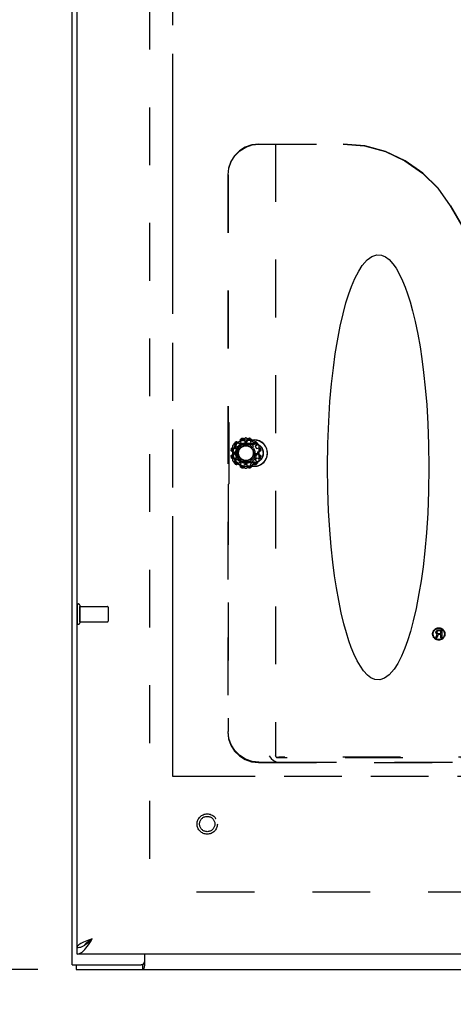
# Model space of a CAD drawing. Header units: inches. Extents: x 0 to 170, y 0 to 110.
# Tile 3 of 10: x 34.62 to 41.63, y 24.39 to 40.32. Entities that reach past the tile are written whole.
import ezdxf

# ---------------------------------------------------------------- set-up
doc = ezdxf.new("R2010")
doc.units = ezdxf.units.IN
doc.header["$LTSCALE"] = 9.35
doc.header["$MEASUREMENT"] = 0
doc.linetypes.add('HIDDEN', pattern=[0.2, 0.1, -0.1])
doc.linetypes.add('PHANTOM', pattern=[0.8, 0.45, -0.05, 0.1, -0.05, 0.1, -0.05])
doc.layers.get('0').update_dxf_attribs({"linetype": 'CONTINUOUS'})
for name, color, linetype in [('AVAILABLE_DOOR_SPACE', 7, 'CONTINUOUS'), ('BENT-SUB-8STUDS', 7, 'CONTINUOUS'), ('DEFAULT_2', 8, 'HIDDEN'), ('DIMENSIONS', 7, 'CONTINUOUS')]:
    doc.layers.add(name, color=color, linetype=linetype)
doc.styles.get("Standard").update_dxf_attribs({"font": 'txt', "width": 0.8})
doc.dimstyles.new('DIMSTYLE_1', dxfattribs={"dimtxt": 0.85, "dimasz": 1, "dimexe": 0.18, "dimexo": 0.0625, "dimgap": 0.09, "dimtad": 0, "dimtih": 1, "dimtoh": 1, "dimzin": 4, "dimdsep": 46, "dimtxsty": 'Standard', "dimblk": '_FILLED', "dimblk1": '_FILLED', "dimblk2": '_FILLED', "dimcen": 0.09, "dimadec": 0, "dimazin": 0, "dimtfac": 1, "dimtofl": 0, "dimtmove": 0, "dimatfit": 3, "dimldrblk": '_FILLED', "dimfxl": 0, "dimtolj": 1, "dimtzin": 4, "dimarcsym": 0})
doc.dimstyles.new('DIMSTYLE_2', dxfattribs={"dimtxt": 0.85, "dimasz": 1, "dimexe": 0.18, "dimexo": 0.0625, "dimgap": 0.09, "dimtad": 0, "dimtih": 1, "dimtoh": 1, "dimzin": 4, "dimdsep": 46, "dimtxsty": 'Standard', "dimblk": '_FILLED', "dimblk1": '_FILLED', "dimblk2": '_FILLED', "dimcen": 0.09, "dimadec": 0, "dimazin": 0, "dimtfac": 1, "dimtofl": 0, "dimtmove": 0, "dimatfit": 3, "dimldrblk": '_FILLED', "dimfxl": 0, "dimtolj": 1, "dimtzin": 4, "dimarcsym": 0})

# ---------------------------------------------------------------- blocks, each defined once
blk = doc.blocks.new('_FILLED')
at = {"color": 0, "linetype": 'ByBlock'}
blk.add_solid([(0, 0), (-1, 0.2), (-1, -0.2)], dxfattribs=at)
blk = doc.blocks.new('*D')
at = {"layer": 'BENT-SUB-8STUDS', "color": 2, "linetype": 'CONTINUOUS'}
for p, q in [((120.999, 82.575), (115.101, 82.575)), ((116.001, 82.575), (116.001, 56.659)), ((122.399, 82.575), (124.44, 82.575)), ((123.54, 82.575), (123.54, 70.655)), ((123.54, 54.95), (123.54, 67.68)), ((116.001, 27.325), (116.001, 54.959)), ((122.399, 54.95), (124.44, 54.95)), ((121.699, 28.208), (121.699, 33.013)), ((152.949, 28.025), (152.949, 33.013)), ((121.699, 32.113), (135.865, 32.113)), ((152.949, 32.113), (140.115, 32.113)), ((137.324, 28.025), (137.324, 30.147)), ((152.949, 28.025), (152.949, 30.147)), ((137.324, 29.247), (141.453, 29.247)), ((152.949, 29.247), (149.103, 29.247)), ((120.999, 27.325), (115.101, 27.325))]:
    blk.add_line(p, q, dxfattribs=at)
at = {"layer": 'DIMENSIONS', "color": 2, "linetype": 'CONTINUOUS'}
for p, q in [((35.469, 106.734), (35.469, 108.292)), ((71.469, 106.734), (71.469, 108.292)), ((35.469, 107.392), (51.344, 107.392)), ((71.469, 107.392), (55.594, 107.392)), ((34.927, 106.192), (32.325, 106.192)), ((33.225, 106.192), (33.225, 101.042)), ((33.225, 94.192), (33.225, 99.342)), ((34.927, 94.192), (32.325, 94.192)), ((151.301, 87.386), (150.52, 87.386)), ((151.301, 84.95), (151.301, 87.386)), ((60.235, 84.7), (60.235, 86.952)), ((60.235, 86.952), (61.06, 86.952)), ((154.692, 84.381), (156.179, 86.694)), ((156.179, 86.694), (157.004, 86.694)), ((34.912, 84.95), (31.953, 84.95)), ((32.853, 84.95), (32.853, 55.8)), ((154.481, 84.95), (150.401, 84.95)), ((19.466, 84.7), (21.924, 84.7)), ((21.024, 84.7), (21.024, 55.8)), ((59.335, 84.7), (60.968, 84.7)), ((153.874, 84.197), (150.401, 84.197)), ((151.301, 84.197), (151.301, 82.197)), ((155.324, 84.172), (155.324, 79.528)), ((154.574, 83.497), (154.574, 79.528)), ((59.335, 81.825), (61.016, 81.825)), ((61.016, 81.825), (59.335, 81.825)), ((60.235, 81.825), (60.235, 79.825)), ((60.235, 81.825), (60.235, 58.887)), ((154.574, 80.428), (152.574, 80.428)), ((155.324, 80.428), (157.348, 80.428)), ((37.094, 68.353), (37.094, 66.741)), ((68.344, 68.353), (68.344, 66.741)), ((37.094, 67.453), (48.654, 67.453)), ((68.344, 67.453), (52.904, 67.453)), ((35.546, 66.741), (35.546, 64.212)), ((37.094, 64.212), (37.094, 66.741)), ((68.344, 64.212), (68.344, 66.741)), ((71.171, 64.212), (71.171, 66.741)), ((35.546, 65.112), (33.546, 65.112)), ((37.094, 65.112), (39.022, 65.112)), ((68.344, 65.112), (66.068, 65.112)), ((71.171, 65.112), (73.171, 65.112)), ((60.235, 28.075), (60.235, 57.187)), ((32.853, 24.95), (32.853, 54.1)), ((21.024, 25.2), (21.024, 52.825)), ((60.235, 28.075), (60.235, 30.075)), ((61.016, 28.075), (59.335, 28.075)), ((59.335, 28.075), (61.016, 28.075)), ((19.466, 25.2), (21.924, 25.2)), ((59.335, 25.2), (60.968, 25.2)), ((60.235, 25.2), (60.235, 22.872)), ((34.912, 24.95), (31.953, 24.95)), ((60.235, 22.872), (61.06, 22.872)), ((35.546, 16.909), (35.546, 18.576)), ((71.171, 16.909), (71.171, 18.576)), ((35.546, 17.676), (49.533, 17.676)), ((71.171, 17.676), (57.183, 17.676))]:
    blk.add_line(p, q, dxfattribs=at)
at = {"layer": 'BENT-SUB-8STUDS', "color": 2, "linetype": 'CONTINUOUS'}
for p, rotation in [((116.001, 82.575), 90), ((123.54, 82.575), 90), ((123.54, 54.95), 270), ((121.699, 32.113), 180), ((137.324, 29.247), 180), ((116.001, 27.325), 270)]:
    blk.add_blockref('_FILLED', p, dxfattribs=dict(at, rotation=rotation))
for p in [(152.949, 32.113), (152.949, 29.247)]:
    blk.add_blockref('_FILLED', p, dxfattribs=at)
at = {"layer": 'DIMENSIONS', "color": 2, "linetype": 'CONTINUOUS'}
for p, rotation in [((35.469, 107.392), 180), ((33.225, 106.192), 90), ((33.225, 94.192), 270), ((151.301, 84.95), 270), ((60.235, 84.7), 270), ((154.692, 84.381), 237.2760969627), ((32.853, 84.95), 90), ((21.024, 84.7), 90), ((151.301, 84.197), 90), ((60.235, 81.825), 90), ((60.235, 81.825), 90), ((155.324, 80.428), 180), ((37.094, 67.453), 180), ((37.094, 65.112), 180), ((71.171, 65.112), 180), ((60.235, 28.075), 270), ((60.235, 28.075), 270), ((21.024, 25.2), 270), ((32.853, 24.95), 270), ((60.235, 25.2), 90), ((35.546, 17.676), 180)]:
    blk.add_blockref('_FILLED', p, dxfattribs=dict(at, rotation=rotation))
for p in [(71.469, 107.392), (154.574, 80.428), (68.344, 67.453), (35.546, 65.112), (68.344, 65.112), (71.171, 17.676)]:
    blk.add_blockref('_FILLED', p, dxfattribs=at)
at = {"layer": 'BENT-SUB-8STUDS', "color": 2, "linetype": 'CONTINUOUS', "width": 0.8}
for s, p in [('27.63', (121.84, 69.38)), ('typ.', (122.18, 68.105)), ('55.25', (114.301, 55.384)), ('31.25', (136.29, 31.688)), ('15.63 typ.', (141.878, 28.822))]:
    blk.add_text(s, height=0.85, dxfattribs=at).set_placement(p)
at = {"layer": 'DIMENSIONS', "color": 2, "linetype": 'CONTINUOUS'}
for s, width, p in [('36.00', 0.8, (51.769, 106.967)), ('12.00', 0.8, (31.525, 99.767)), ('.75', 0.8, (148.055, 86.961)), ('2.88', 0.8, (61.485, 86.527)), ('%%c.44', 0.933333, (157.429, 86.269)), ('typ.', 0.8, (147.375, 85.686)), ('typ.', 0.8, (157.429, 84.994)), ('.75', 0.8, (157.773, 80.003)), ('typ.', 0.8, (157.773, 78.728)), ('31.25', 0.8, (49.079, 67.028)), ('1.55', 0.8, (39.447, 64.687)), ('2.83', 0.8, (62.923, 64.687)), ('53.75', 0.8, (58.535, 57.612)), ('59.50', 0.8, (19.324, 54.525)), ('60.00', 0.8, (31.153, 54.525)), ('DOOR', 0.8, (19.664, 53.25)), ('2.88', 0.8, (61.485, 22.447)), ('35.63 DOOR', 0.8, (49.958, 17.251))]:
    blk.add_text(s, height=0.85, dxfattribs=dict(at, width=width)).set_placement(p)

msp = doc.modelspace()

# ---------------------------------------------------------------- linework, layer by layer
at = {"color": 3, "linetype": 'CONTINUOUS'}
for p, q in [((35.469, 25.028), (35.469, 84.872)), ((35.546, 25.304), (35.546, 84.596)), ((71.171, 25.2), (35.546, 25.2)), ((36.641, 25.031), (36.641, 25.2)), ((35.469, 25.028), (36.581, 25.028)), ((35.532, 24.95), (71.406, 24.95))]:
    msp.add_line(p, q, dxfattribs=at)
at = {"color": 8, "linetype": 'HIDDEN'}
for p, q in [((38.164, 33.455), (38.199, 33.475)), ((38.255, 33.49), (38.295, 33.49)), ((38.35, 33.475), (38.385, 33.455)), ((38.089, 33.284), (38.089, 33.324)), ((38.104, 33.379), (38.124, 33.414)), ((38.426, 33.414), (38.446, 33.379)), ((38.461, 33.324), (38.461, 33.284)), ((38.124, 33.193), (38.104, 33.228)), ((38.199, 33.133), (38.164, 33.153)), ((38.385, 33.153), (38.35, 33.133)), ((38.446, 33.228), (38.426, 33.193)), ((38.295, 33.118), (38.255, 33.118)), ((35.59, 30.824), (36.037, 30.824)), ((35.59, 30.576), (35.59, 30.824)), ((35.59, 30.576), (36.037, 30.576)), ((41.349, 30.419), (41.357, 30.43)), ((41.357, 30.43), (41.368, 30.438)), ((41.37, 30.425), (41.365, 30.419)), ((41.368, 30.438), (41.381, 30.441)), ((41.378, 30.427), (41.37, 30.425)), ((41.428, 30.427), (41.378, 30.427)), ((41.381, 30.441), (41.443, 30.441)), ((41.428, 30.387), (41.428, 30.427)), ((41.443, 30.441), (41.443, 30.316)), ((41.344, 30.316), (41.368, 30.377)), ((41.362, 30.316), (41.344, 30.316)), ((41.347, 30.411), (41.349, 30.419)), ((41.347, 30.401), (41.347, 30.411)), ((41.349, 30.393), (41.347, 30.401)), ((41.357, 30.382), (41.349, 30.393)), ((41.368, 30.377), (41.357, 30.382)), ((41.365, 30.419), (41.362, 30.411)), ((41.362, 30.411), (41.362, 30.403)), ((41.362, 30.403), (41.365, 30.395)), ((41.383, 30.371), (41.362, 30.316)), ((41.365, 30.395), (41.37, 30.39)), ((41.37, 30.39), (41.378, 30.387)), ((41.378, 30.387), (41.428, 30.387)), ((41.428, 30.371), (41.383, 30.371)), ((41.428, 30.316), (41.428, 30.371)), ((41.443, 30.316), (41.428, 30.316))]:
    msp.add_line(p, q, dxfattribs=at)
at = {"color": 7, "linetype": 'CONTINUOUS'}
for p, q in [((35.546, 25.2), (35.546, 25.304)), ((35.532, 25.028), (35.532, 24.95)), ((36.604, 25.028), (36.581, 25.028)), ((36.604, 25.028), (36.604, 24.95)), ((36.641, 25.069), (36.637, 25.068))]:
    msp.add_line(p, q, dxfattribs=at)
at = {"color": 3, "linetype": 'CONTINUOUS'}
for points in [[(35.546, 25.2), (35.566, 25.202), (35.587, 25.208), (35.607, 25.218), (35.628, 25.233), (35.649, 25.251), (35.669, 25.272), (35.69, 25.296), (35.71, 25.323), (35.731, 25.352), (35.751, 25.382), (35.772, 25.414), (35.792, 25.446)], [(35.792, 25.446), (35.763, 25.435), (35.733, 25.424), (35.705, 25.413), (35.678, 25.402), (35.652, 25.391), (35.629, 25.38), (35.608, 25.369), (35.589, 25.358), (35.574, 25.348), (35.562, 25.337), (35.553, 25.326), (35.548, 25.315), (35.546, 25.304)], [(36.641, 25.031), (36.638, 25.026), (36.636, 25.019), (36.634, 25.011), (36.633, 25.003), (36.631, 24.995), (36.629, 24.987), (36.628, 24.98), (36.626, 24.974), (36.624, 24.968), (36.622, 24.963), (36.619, 24.959), (36.617, 24.955), (36.614, 24.953), (36.611, 24.951), (36.608, 24.95), (36.604, 24.95)]]:
    msp.add_lwpolyline(points, dxfattribs=at)
at = {"color": 7, "linetype": 'CONTINUOUS'}
for points in [[(35.546, 25.304), (35.566, 25.305), (35.587, 25.309), (35.607, 25.314), (35.628, 25.323), (35.649, 25.333)], [(35.649, 25.333), (35.669, 25.345), (35.69, 25.359), (35.71, 25.375), (35.731, 25.392), (35.751, 25.409), (35.772, 25.428), (35.792, 25.446)], [(35.792, 25.446), (35.77, 25.432), (35.748, 25.418), (35.728, 25.403), (35.709, 25.389), (35.692, 25.375), (35.677, 25.361), (35.665, 25.346), (35.662, 25.341)], [(36.616, 25.04), (36.616, 25.038), (36.614, 25.034), (36.611, 25.031), (36.609, 25.029), (36.607, 25.028), (36.604, 25.028)]]:
    msp.add_lwpolyline(points, dxfattribs=at)
at = {"color": 8, "linetype": 'HIDDEN'}
for centre, radius in [((41.393, 30.379), 0.1), ((41.393, 30.379), 0.0902), ((37.65, 27.304), 0.124)]:
    msp.add_circle(centre, radius, dxfattribs=at)
at = {"color": 3, "linetype": 'CONTINUOUS'}
msp.add_arc((36.581, 25.088), 0.06, 270, 360, dxfattribs=at)
at = {"layer": 'AVAILABLE_DOOR_SPACE', "color": 4, "linetype": 'PHANTOM'}
for p, q in [((37.094, 28.075), (37.094, 81.825)), ((68.344, 28.075), (37.094, 28.075))]:
    msp.add_line(p, q, dxfattribs=at)
at = {"layer": 'DEFAULT_2', "color": 8, "linetype": 'HIDDEN'}
for p, q in [((36.719, 83.778), (36.719, 26.122)), ((38.483, 38.304), (39.848, 38.304)), ((38.754, 38.304), (38.754, 28.414)), ((37.981, 37.804), (37.981, 28.795)), ((37.988, 37.804), (37.988, 33.852)), ((41.579, 37.303), (42.734, 35.302)), ((41.582, 37.303), (42.736, 35.304)), ((37.996, 33.805), (37.992, 33.807)), ((38, 33.76), (38, 32.847)), ((38.27, 33.548), (38.065, 33.43)), ((38.164, 33.455), (38.134, 33.486)), ((38.199, 33.475), (38.188, 33.517)), ((38.255, 33.49), (38.244, 33.532)), ((38.412, 33.516), (38.275, 33.516)), ((38.275, 33.514), (38.412, 33.514)), ((38.275, 33.454), (38.412, 33.454)), ((38.484, 33.43), (38.28, 33.548)), ((38.295, 33.49), (38.306, 33.532)), ((38.35, 33.475), (38.362, 33.517)), ((38.385, 33.455), (38.416, 33.486)), ((38.047, 33.335), (38.089, 33.324)), ((38.06, 33.422), (38.06, 33.186)), ((38.062, 33.391), (38.104, 33.379)), ((38.124, 33.414), (38.093, 33.445)), ((38.275, 33.449), (38.412, 33.449)), ((38.426, 33.414), (38.457, 33.445)), ((38.446, 33.379), (38.488, 33.391)), ((38.461, 33.324), (38.503, 33.335)), ((38.489, 33.186), (38.489, 33.422)), ((38.047, 33.273), (38.089, 33.284)), ((38.062, 33.216), (38.104, 33.228)), ((38.065, 33.177), (38.27, 33.059)), ((38.093, 33.163), (38.124, 33.193)), ((38.134, 33.122), (38.164, 33.153)), ((38.188, 33.09), (38.199, 33.133)), ((38.412, 33.158), (38.275, 33.158)), ((38.412, 33.154), (38.275, 33.154)), ((38.28, 33.059), (38.484, 33.177)), ((38.362, 33.09), (38.35, 33.133)), ((38.416, 33.122), (38.385, 33.153)), ((38.457, 33.163), (38.426, 33.193)), ((38.446, 33.228), (38.488, 33.216)), ((38.461, 33.284), (38.503, 33.273)), ((38.244, 33.075), (38.255, 33.118)), ((38.412, 33.094), (38.275, 33.094)), ((38.275, 33.091), (38.412, 33.091)), ((38.306, 33.075), (38.295, 33.118)), ((37.988, 32.756), (37.988, 28.802)), ((37.996, 32.802), (37.992, 32.801)), ((35.547, 30.842), (35.547, 30.558)), ((35.59, 30.842), (35.59, 30.558)), ((36.047, 30.814), (36.047, 30.586)), ((50.163, 28.377), (38.774, 28.377)), ((50.125, 28.383), (38.812, 28.383)), ((38.479, 28.297), (50.457, 28.297)), ((38.486, 28.304), (38.807, 28.304)), ((38.807, 28.304), (50.13, 28.304)), ((70.204, 26.2), (36.734, 26.2))]:
    msp.add_line(p, q, dxfattribs=at)
for points in [[(38.483, 38.304), (38.371, 38.291), (38.265, 38.254), (38.17, 38.194), (38.09, 38.115), (38.031, 38.02), (37.994, 37.915), (37.981, 37.804)], [(37.988, 37.804), (38.001, 37.915), (38.038, 38.02), (38.097, 38.115), (38.177, 38.194), (38.272, 38.254), (38.378, 38.291), (38.49, 38.304)], [(39.845, 38.304), (40.193, 38.273), (40.53, 38.183), (40.846, 38.035), (41.132, 37.835), (41.379, 37.589), (41.579, 37.303)], [(41.582, 37.303), (41.382, 37.589), (41.135, 37.835), (40.849, 38.035), (40.533, 38.183), (40.196, 38.273), (39.848, 38.304)], [(39.594, 33.075), (39.599, 33.461), (39.613, 33.815), (39.634, 34.137), (39.66, 34.426), (39.689, 34.684), (39.72, 34.912), (39.754, 35.119), (39.8, 35.357), (39.847, 35.56), (39.893, 35.733), (39.939, 35.879), (39.983, 36.002), (40.037, 36.13), (40.098, 36.25), (40.157, 36.342), (40.236, 36.433), (40.31, 36.487), (40.39, 36.513), (40.467, 36.507), (40.531, 36.479), (40.589, 36.435), (40.651, 36.367), (40.703, 36.294), (40.753, 36.206), (40.806, 36.094), (40.849, 35.989), (40.888, 35.881), (40.928, 35.754), (40.969, 35.605), (41.011, 35.432), (41.053, 35.229), (41.09, 35.023), (41.119, 34.828), (41.148, 34.608), (41.174, 34.361), (41.198, 34.085), (41.216, 33.778), (41.229, 33.441), (41.234, 33.075)], [(37.988, 33.852), (37.989, 33.835), (37.989, 33.82), (37.991, 33.811), (37.992, 33.807)], [(37.996, 33.805), (37.997, 33.801), (37.999, 33.791), (37.999, 33.777), (38, 33.76)], [(38.093, 33.445), (38.09, 33.447), (38.089, 33.451), (38.088, 33.455), (38.088, 33.459), (38.089, 33.463), (38.091, 33.467), (38.094, 33.471)], [(38.094, 33.447), (38.093, 33.449), (38.093, 33.451), (38.092, 33.453), (38.092, 33.456), (38.092, 33.458), (38.093, 33.46), (38.094, 33.463), (38.095, 33.465), (38.097, 33.468)], [(38.108, 33.484), (38.111, 33.487), (38.115, 33.489), (38.119, 33.49), (38.124, 33.49), (38.127, 33.49), (38.131, 33.488), (38.134, 33.486)], [(38.111, 33.482), (38.113, 33.484), (38.116, 33.485), (38.118, 33.486), (38.121, 33.486), (38.123, 33.486), (38.125, 33.486), (38.127, 33.486), (38.129, 33.485), (38.131, 33.485)], [(38.139, 33.481), (38.137, 33.482), (38.134, 33.484), (38.131, 33.485)], [(38.188, 33.517), (38.187, 33.52), (38.187, 33.524), (38.189, 33.528), (38.191, 33.531), (38.194, 33.534), (38.198, 33.537), (38.202, 33.539)], [(38.19, 33.519), (38.189, 33.516), (38.189, 33.513), (38.19, 33.51)], [(38.19, 33.519), (38.19, 33.521), (38.191, 33.523), (38.192, 33.525), (38.193, 33.526), (38.194, 33.528), (38.195, 33.53), (38.197, 33.532), (38.2, 33.533), (38.203, 33.535)], [(38.221, 33.544), (38.225, 33.544), (38.229, 33.544), (38.234, 33.543), (38.237, 33.541), (38.24, 33.538), (38.242, 33.535), (38.244, 33.532)], [(38.222, 33.54), (38.225, 33.54), (38.228, 33.54), (38.23, 33.539), (38.233, 33.539), (38.235, 33.538), (38.236, 33.537), (38.238, 33.535), (38.239, 33.534), (38.241, 33.532)], [(38.246, 33.525), (38.245, 33.527), (38.243, 33.53), (38.241, 33.532)], [(38.309, 33.532), (38.307, 33.53), (38.305, 33.527), (38.304, 33.525)], [(38.306, 33.532), (38.307, 33.535), (38.309, 33.538), (38.313, 33.541), (38.316, 33.543), (38.32, 33.544), (38.325, 33.544), (38.329, 33.544)], [(38.309, 33.532), (38.31, 33.534), (38.312, 33.535), (38.313, 33.537), (38.315, 33.538), (38.317, 33.539), (38.319, 33.539), (38.322, 33.54), (38.325, 33.54), (38.328, 33.54)], [(38.347, 33.535), (38.35, 33.533), (38.352, 33.532), (38.354, 33.53), (38.356, 33.528), (38.357, 33.526), (38.358, 33.525), (38.359, 33.523), (38.359, 33.521), (38.36, 33.519)], [(38.348, 33.539), (38.352, 33.537), (38.356, 33.534), (38.359, 33.531), (38.361, 33.528), (38.362, 33.524), (38.363, 33.52), (38.362, 33.517)], [(38.36, 33.51), (38.361, 33.513), (38.361, 33.516), (38.36, 33.519)], [(38.419, 33.485), (38.416, 33.484), (38.413, 33.482), (38.411, 33.481)], [(38.416, 33.486), (38.419, 33.488), (38.422, 33.49), (38.426, 33.49), (38.43, 33.49), (38.434, 33.489), (38.438, 33.487), (38.442, 33.484)], [(38.419, 33.485), (38.421, 33.485), (38.423, 33.486), (38.425, 33.486), (38.427, 33.486), (38.429, 33.486), (38.431, 33.486), (38.434, 33.485), (38.436, 33.484), (38.439, 33.482)], [(38.453, 33.468), (38.455, 33.465), (38.456, 33.462), (38.457, 33.46), (38.457, 33.458), (38.457, 33.456), (38.457, 33.453), (38.457, 33.451), (38.457, 33.449), (38.456, 33.447)], [(38.456, 33.471), (38.458, 33.467), (38.46, 33.463), (38.461, 33.459), (38.461, 33.455), (38.461, 33.451), (38.459, 33.447), (38.457, 33.445)], [(38.047, 33.335), (38.043, 33.336), (38.04, 33.338), (38.038, 33.341), (38.036, 33.345), (38.035, 33.349), (38.034, 33.353), (38.035, 33.358)], [(38.046, 33.338), (38.045, 33.339), (38.043, 33.34), (38.042, 33.342), (38.041, 33.344), (38.04, 33.346), (38.039, 33.348), (38.038, 33.351), (38.038, 33.354), (38.039, 33.357)], [(38.04, 33.377), (38.042, 33.381), (38.044, 33.384), (38.047, 33.387), (38.05, 33.39), (38.054, 33.391), (38.058, 33.391), (38.062, 33.391)], [(38.044, 33.376), (38.045, 33.379), (38.047, 33.381), (38.048, 33.383), (38.05, 33.385), (38.052, 33.386), (38.054, 33.387), (38.056, 33.388), (38.058, 33.388), (38.06, 33.389)], [(38.046, 33.338), (38.048, 33.335), (38.051, 33.334), (38.054, 33.333)], [(38.069, 33.389), (38.066, 33.389), (38.063, 33.389), (38.06, 33.389)], [(38.094, 33.447), (38.095, 33.444), (38.096, 33.442), (38.098, 33.439)], [(38.452, 33.439), (38.454, 33.442), (38.455, 33.444), (38.456, 33.447)], [(38.49, 33.389), (38.487, 33.389), (38.484, 33.389), (38.481, 33.389)], [(38.488, 33.391), (38.492, 33.391), (38.495, 33.391), (38.499, 33.39), (38.503, 33.387), (38.506, 33.384), (38.508, 33.381), (38.51, 33.377)], [(38.49, 33.389), (38.492, 33.388), (38.494, 33.388), (38.496, 33.387), (38.498, 33.386), (38.499, 33.385), (38.501, 33.383), (38.503, 33.381), (38.505, 33.379), (38.506, 33.376)], [(38.496, 33.333), (38.499, 33.334), (38.501, 33.335), (38.504, 33.338)], [(38.515, 33.358), (38.515, 33.353), (38.515, 33.349), (38.514, 33.345), (38.512, 33.341), (38.51, 33.338), (38.506, 33.336), (38.503, 33.335)], [(38.511, 33.357), (38.511, 33.354), (38.511, 33.351), (38.511, 33.348), (38.51, 33.346), (38.509, 33.344), (38.508, 33.342), (38.506, 33.34), (38.505, 33.339), (38.504, 33.338)], [(38.035, 33.249), (38.034, 33.254), (38.035, 33.258), (38.036, 33.262), (38.038, 33.266), (38.04, 33.269), (38.043, 33.271), (38.047, 33.273)], [(38.039, 33.25), (38.038, 33.254), (38.038, 33.257), (38.039, 33.259), (38.04, 33.261), (38.041, 33.263), (38.042, 33.265), (38.043, 33.267), (38.045, 33.268), (38.046, 33.27)], [(38.062, 33.216), (38.058, 33.216), (38.054, 33.216), (38.05, 33.218), (38.047, 33.22), (38.044, 33.223), (38.042, 33.227), (38.04, 33.231)], [(38.06, 33.219), (38.058, 33.219), (38.056, 33.22), (38.054, 33.221), (38.052, 33.222), (38.05, 33.223), (38.048, 33.224), (38.047, 33.226), (38.045, 33.229), (38.044, 33.232)], [(38.054, 33.274), (38.051, 33.273), (38.048, 33.272), (38.046, 33.27)], [(38.06, 33.219), (38.063, 33.218), (38.066, 33.218), (38.069, 33.218)], [(38.094, 33.137), (38.091, 33.14), (38.089, 33.144), (38.088, 33.148), (38.088, 33.152), (38.089, 33.156), (38.09, 33.16), (38.093, 33.163)], [(38.097, 33.14), (38.095, 33.142), (38.094, 33.145), (38.093, 33.147), (38.092, 33.15), (38.092, 33.152), (38.092, 33.154), (38.093, 33.156), (38.093, 33.158), (38.094, 33.16)], [(38.098, 33.168), (38.096, 33.166), (38.095, 33.163), (38.094, 33.16)], [(38.456, 33.16), (38.455, 33.163), (38.454, 33.166), (38.452, 33.168)], [(38.456, 33.16), (38.457, 33.158), (38.457, 33.156), (38.457, 33.154), (38.457, 33.152), (38.457, 33.15), (38.457, 33.147), (38.456, 33.145), (38.455, 33.142), (38.453, 33.14)], [(38.457, 33.163), (38.459, 33.16), (38.461, 33.156), (38.461, 33.152), (38.461, 33.148), (38.46, 33.144), (38.458, 33.14), (38.456, 33.137)], [(38.481, 33.218), (38.484, 33.218), (38.487, 33.218), (38.49, 33.219)], [(38.51, 33.231), (38.508, 33.227), (38.506, 33.223), (38.503, 33.22), (38.499, 33.218), (38.495, 33.216), (38.492, 33.216), (38.488, 33.216)], [(38.506, 33.232), (38.505, 33.229), (38.503, 33.226), (38.501, 33.224), (38.499, 33.223), (38.498, 33.222), (38.496, 33.221), (38.494, 33.22), (38.492, 33.219), (38.49, 33.219)], [(38.504, 33.27), (38.501, 33.272), (38.499, 33.273), (38.496, 33.274)], [(38.503, 33.273), (38.506, 33.271), (38.51, 33.269), (38.512, 33.266), (38.514, 33.262), (38.515, 33.258), (38.515, 33.254), (38.515, 33.249)], [(38.504, 33.27), (38.505, 33.268), (38.506, 33.267), (38.508, 33.265), (38.509, 33.263), (38.51, 33.261), (38.511, 33.259), (38.511, 33.257), (38.511, 33.254), (38.511, 33.25)], [(38.134, 33.122), (38.131, 33.119), (38.127, 33.118), (38.124, 33.117), (38.119, 33.117), (38.115, 33.118), (38.111, 33.12), (38.108, 33.123)], [(38.131, 33.123), (38.129, 33.122), (38.127, 33.121), (38.125, 33.121), (38.123, 33.121), (38.121, 33.121), (38.118, 33.122), (38.116, 33.122), (38.113, 33.124), (38.111, 33.126)], [(38.131, 33.123), (38.134, 33.123), (38.137, 33.125), (38.139, 33.127)], [(38.202, 33.069), (38.198, 33.07), (38.194, 33.073), (38.191, 33.076), (38.189, 33.079), (38.187, 33.083), (38.187, 33.087), (38.188, 33.09)], [(38.19, 33.098), (38.189, 33.095), (38.189, 33.092), (38.19, 33.089)], [(38.203, 33.073), (38.2, 33.074), (38.197, 33.075), (38.195, 33.077), (38.194, 33.079), (38.193, 33.081), (38.192, 33.083), (38.191, 33.085), (38.19, 33.087), (38.19, 33.089)], [(38.244, 33.075), (38.242, 33.072), (38.24, 33.069), (38.237, 33.066), (38.234, 33.065), (38.229, 33.063), (38.225, 33.063), (38.221, 33.064)], [(38.241, 33.075), (38.239, 33.073), (38.238, 33.072), (38.236, 33.071), (38.235, 33.07), (38.233, 33.069), (38.23, 33.068), (38.228, 33.067), (38.225, 33.067), (38.222, 33.067)], [(38.241, 33.075), (38.243, 33.077), (38.245, 33.08), (38.246, 33.083)], [(38.304, 33.083), (38.305, 33.08), (38.307, 33.077), (38.309, 33.075)], [(38.329, 33.064), (38.325, 33.063), (38.32, 33.063), (38.316, 33.065), (38.313, 33.066), (38.309, 33.069), (38.307, 33.072), (38.306, 33.075)], [(38.328, 33.067), (38.325, 33.067), (38.322, 33.067), (38.319, 33.068), (38.317, 33.069), (38.315, 33.07), (38.313, 33.071), (38.312, 33.072), (38.31, 33.073), (38.309, 33.075)], [(38.36, 33.089), (38.359, 33.087), (38.359, 33.085), (38.358, 33.083), (38.357, 33.081), (38.356, 33.079), (38.354, 33.077), (38.352, 33.075), (38.35, 33.074), (38.347, 33.073)], [(38.362, 33.09), (38.363, 33.087), (38.362, 33.083), (38.361, 33.079), (38.359, 33.076), (38.356, 33.073), (38.352, 33.07), (38.348, 33.069)], [(38.36, 33.089), (38.361, 33.092), (38.361, 33.095), (38.36, 33.098)], [(38.411, 33.127), (38.413, 33.125), (38.416, 33.123), (38.419, 33.123)], [(38.442, 33.123), (38.438, 33.12), (38.434, 33.118), (38.43, 33.117), (38.426, 33.117), (38.422, 33.118), (38.419, 33.119), (38.416, 33.122)], [(38.439, 33.126), (38.436, 33.124), (38.434, 33.122), (38.431, 33.122), (38.429, 33.121), (38.427, 33.121), (38.425, 33.121), (38.423, 33.121), (38.421, 33.122), (38.419, 33.123)], [(41.234, 33.075), (41.229, 32.688), (41.215, 32.334), (41.194, 32.012), (41.168, 31.723), (41.139, 31.466), (41.107, 31.237), (41.073, 31.031), (41.027, 30.793), (40.981, 30.589), (40.934, 30.416), (40.889, 30.27), (40.844, 30.147), (40.791, 30.02), (40.729, 29.899), (40.67, 29.808), (40.591, 29.716), (40.518, 29.662), (40.438, 29.636), (40.361, 29.642), (40.296, 29.67), (40.238, 29.714), (40.176, 29.782), (40.125, 29.855), (40.074, 29.943), (40.021, 30.055), (39.978, 30.16), (39.939, 30.268), (39.899, 30.395), (39.858, 30.544), (39.816, 30.718), (39.775, 30.92), (39.738, 31.127), (39.708, 31.321), (39.68, 31.541), (39.653, 31.788), (39.63, 32.065), (39.611, 32.371), (39.598, 32.708), (39.594, 33.075)], [(38, 32.847), (37.999, 32.83), (37.999, 32.816), (37.997, 32.806), (37.996, 32.802)], [(37.992, 32.801), (37.991, 32.797), (37.989, 32.787), (37.989, 32.772), (37.988, 32.756)], [(37.981, 28.795), (37.994, 28.683), (38.031, 28.578), (38.09, 28.484), (38.169, 28.405), (38.263, 28.346), (38.368, 28.309), (38.479, 28.297)], [(38.486, 28.304), (38.375, 28.316), (38.27, 28.353), (38.176, 28.412), (38.097, 28.491), (38.038, 28.585), (38.001, 28.69), (37.988, 28.802)], [(38.651, 28.407), (38.683, 28.363), (38.721, 28.33), (38.763, 28.31), (38.807, 28.304)], [(38.774, 28.377), (38.763, 28.387), (38.757, 28.399), (38.754, 28.414)], [(38.812, 28.383), (38.808, 28.383), (38.805, 28.383), (38.802, 28.382), (38.799, 28.382), (38.797, 28.382), (38.794, 28.381), (38.791, 28.381), (38.789, 28.38), (38.786, 28.38), (38.783, 28.379), (38.78, 28.378), (38.777, 28.378), (38.774, 28.377)]]:
    msp.add_lwpolyline(points, dxfattribs=at)
for centre, radius in [((38.275, 33.304), 0.167), ((38.275, 33.304), 0.145), ((38.275, 33.304), 0.125), ((38.275, 33.304), 0.119), ((37.65, 27.304), 0.164), ((37.65, 27.304), 0.124)]:
    msp.add_circle(centre, radius, dxfattribs=at)
for centre, radius, start, end in [((38.275, 33.304), 0.213, 90, 270), ((38.275, 33.304), 0.21, 90, 270), ((38.275, 33.304), 0.231, 128.4357, 141.5643), ((38.275, 33.304), 0.246, 132.7238, 137.2762), ((38.275, 33.304), 0.242, 132.6908, 137.3092), ((38.275, 33.304), 0.15, 90, 270), ((38.275, 33.304), 0.231, 98.4357, 111.5643), ((38.275, 33.304), 0.246, 102.7238, 107.2762), ((38.275, 33.304), 0.242, 102.6908, 107.3092), ((38.275, 33.54), 0.01, 60, 120), ((38.275, 33.304), 0.231, 68.4357, 81.5643), ((38.275, 33.304), 0.242, 72.6908, 77.3092), ((38.275, 33.304), 0.246, 72.7238, 77.2762), ((38.412, 33.304), 0.213, 270, 90), ((38.412, 33.304), 0.21, 270, 90), ((38.412, 33.304), 0.15, 270, 90), ((38.275, 33.304), 0.231, 38.4357, 51.5643), ((38.275, 33.304), 0.242, 42.6908, 47.3092), ((38.275, 33.304), 0.246, 42.7238, 47.2762), ((38.275, 33.304), 0.246, 162.7238, 167.2762), ((38.275, 33.304), 0.242, 162.6908, 167.3092), ((38.275, 33.304), 0.231, 158.4357, 171.5643), ((38.07, 33.422), 0.01, 120, 180), ((38.275, 33.304), 0.145, 90, 270), ((38.412, 33.304), 0.145, 270, 90), ((38.479, 33.422), 0.01, 0, 60), ((38.275, 33.304), 0.231, 8.4357, 21.5643), ((38.275, 33.304), 0.242, 12.6908, 17.3092), ((38.275, 33.304), 0.246, 12.7238, 17.2762), ((38.275, 33.304), 0.246, 192.7238, 197.2762), ((38.275, 33.304), 0.242, 192.6908, 197.3092), ((38.275, 33.304), 0.231, 188.4357, 201.5643), ((38.07, 33.186), 0.01, 180, 240), ((38.275, 33.304), 0.231, 218.4357, 231.5643), ((38.275, 33.304), 0.246, 222.7238, 227.2762), ((38.275, 33.304), 0.242, 222.6908, 227.3092), ((38.275, 33.304), 0.231, 308.4357, 321.5643), ((38.275, 33.304), 0.242, 312.6908, 317.3092), ((38.275, 33.304), 0.246, 312.7238, 317.2762), ((38.479, 33.186), 0.01, 300, 360), ((38.275, 33.304), 0.231, 338.4357, 351.5643), ((38.275, 33.304), 0.242, 342.6908, 347.3092), ((38.275, 33.304), 0.246, 342.7238, 347.2762), ((38.275, 33.304), 0.231, 248.4357, 261.5643), ((38.275, 33.304), 0.246, 252.7238, 257.2762), ((38.275, 33.304), 0.242, 252.6908, 257.3092), ((38.275, 33.068), 0.01, 240, 300), ((38.275, 33.304), 0.231, 278.4357, 291.5643), ((38.275, 33.304), 0.242, 282.6908, 287.3092), ((38.275, 33.304), 0.246, 282.7238, 287.2762), ((35.568, 30.842), 0.0215, 0, 180), ((36.037, 30.814), 0.01, 0, 90), ((36.037, 30.586), 0.01, 270, 360), ((35.568, 30.558), 0.0215, 180, 360)]:
    msp.add_arc(centre, radius, start, end, dxfattribs=at)

# ---------------------------------------------------------------- dimensions: what is measured, and where the dimension line sits
at = {"layer": 'BENT-SUB-8STUDS', "color": 2, "linetype": 'CONTINUOUS'}
for base, p1, p2, angle, middle in [((116.001, 27.325), (120.999, 82.575), (120.999, 27.325), 270, (116.001, 55.809)), ((121.699, 32.113), (152.949, 28.025), (121.699, 28.208), 180, (137.99, 32.113))]:
    dim = msp.add_linear_dim(base=base, p1=p1, p2=p2, angle=angle, dimstyle='DIMSTYLE_1', dxfattribs=at)
    dim.commit()
    dim.dimension.update_dxf_attribs({"geometry": '*D', "text_midpoint": middle, "dimtype": 160})
dim = msp.add_linear_dim(base=(123.539932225, 82.574651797), p1=(122.398911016, 54.949651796), p2=(122.398911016, 82.574651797), angle=90, text='<>\\Ptyp.', dimstyle='DIMSTYLE_1', dxfattribs=at)
dim.commit()
dim.dimension.update_dxf_attribs({"geometry": '*D', "text_midpoint": (123.539932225, 69.16774217), "dimtype": 160})
dim = msp.add_linear_dim(base=(152.948911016, 29.247140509), p1=(137.323911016, 28.024651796), p2=(152.948911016, 28.024651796), text='<> typ.', dimstyle='DIMSTYLE_1', dxfattribs=at)
dim.commit()
dim.dimension.update_dxf_attribs({"geometry": '*D', "text_midpoint": (145.277738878, 29.247140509), "dimtype": 160})
at = {"layer": 'DIMENSIONS', "color": 2, "linetype": 'CONTINUOUS'}
for base, p1, p2, middle in [((71.469, 107.392), (35.469, 108.292), (71.469, 108.292), (53.469, 107.392)), ((71.171, 65.112), (68.344, 66.741), (71.171, 66.741), (64.283, 65.112))]:
    dim = msp.add_linear_dim(base=base, p1=p1, p2=p2, dimstyle='DIMSTYLE_1', dxfattribs=at)
    dim.commit()
    dim.dimension.update_dxf_attribs({"geometry": '*D', "text_midpoint": middle, "dimtype": 160})
for base, p1, p2, angle, middle in [((32.853, 24.95), (34.912, 84.95), (34.912, 24.95), 270, (32.853, 54.95)), ((33.225, 94.192), (34.927, 106.192), (34.927, 94.192), 270, (33.225, 100.192)), ((60.235404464, 84.699651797), (59.335404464, 81.824651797), (59.335404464, 84.699651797), 90, (62.845404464, 86.95180805)), ((60.235, 28.075), (59.335, 81.825), (59.335, 28.075), 270, (60.235, 58.037)), ((37.094, 67.453), (68.344, 68.353), (37.094, 68.353), 180, (50.779, 67.453)), ((35.546, 65.112), (37.094, 66.741), (35.546, 66.741), 180, (40.807, 65.112)), ((60.235404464, 28.074651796), (59.335404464, 25.199651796), (59.335404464, 28.074651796), 90, (62.845404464, 22.872421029))]:
    dim = msp.add_linear_dim(base=base, p1=p1, p2=p2, angle=angle, dimstyle='DIMSTYLE_1', dxfattribs=at)
    dim.commit()
    dim.dimension.update_dxf_attribs({"geometry": '*D', "text_midpoint": middle, "dimtype": 160})
for base, p1, p2, angle, text, middle in [((21.024, 25.2), (19.466, 84.7), (19.466, 25.2), 270, '<>\\PDOOR', (21.024, 54.312)), ((151.301, 84.95), (153.874, 84.197), (154.481, 84.95), 90, '<>\\Ptyp.', (148.735, 86.748)), ((154.574, 80.428), (155.324, 84.172), (154.574, 83.497), 180, '<>\\Ptyp.', (159.133, 79.791))]:
    dim = msp.add_linear_dim(base=base, p1=p1, p2=p2, angle=angle, text=text, dimstyle='DIMSTYLE_1', dxfattribs=at)
    dim.commit()
    dim.dimension.update_dxf_attribs({"geometry": '*D', "text_midpoint": middle, "dimtype": 160})
dim = msp.add_linear_dim(base=(71.170819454, 17.675639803), p1=(35.545819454, 18.575639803), p2=(71.170819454, 18.575639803), text='<> DOOR', dimstyle='DIMSTYLE_1', dxfattribs=at)
dim.commit()
dim.dimension.update_dxf_attribs({"geometry": '*D', "text_midpoint": (53.358319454, 17.675639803), "dimtype": 160})
dim = msp.add_diameter_dim_2p(p1=(154.692, 84.381), p2=(154.456, 84.013), text='<>\\Ptyp.', dimstyle='DIMSTYLE_2', dxfattribs=at)
dim.commit()
dim.dimension.update_dxf_attribs({"geometry": '*D', "text_midpoint": (159.015, 86.057), "dimtype": 163})

doc.saveas('drawing.dxf')
